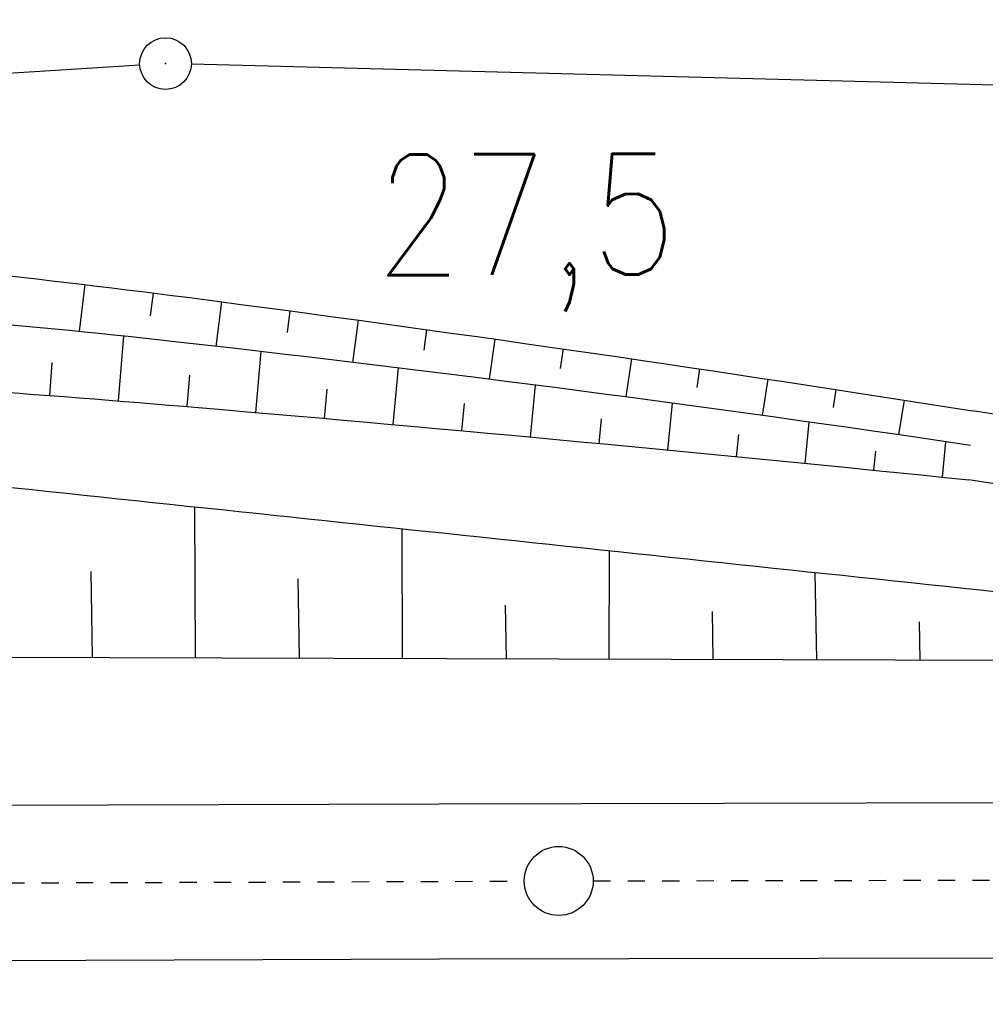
# Model space of a CAD drawing. Extents: x 0 to 1135, y 0 to 420.
# Tile 22 of 116: x 314 to 342, y 147 to 175. Entities that reach past the tile are written whole.
import ezdxf

# ---------------------------------------------------------------- set-up
doc = ezdxf.new("R2010")
doc.units = 0
doc.header["$LTSCALE"] = 2
doc.header["$MEASUREMENT"] = 0
doc.linetypes.add('ACAD_ISO05W100', pattern=[0.5, 0.25, -0.25])
doc.linetypes.add('AUSGEZOGEN', pattern=[0])
doc.layers.get('0').update_dxf_attribs({"color": 8, "linetype": 'AUSGEZOGEN'})
for name, color, linetype in [('Bahnachse', 7, 'CONTINUOUS'), ('BOESCHG', 8, 'AUSGEZOGEN'), ('Boeschungen', 15, 'CONTINUOUS'), ('FBRTOP', 8, 'AUSGEZOGEN'), ('Gleisachsen', 7, 'CONTINUOUS'), ('GRABEN', 8, 'AUSGEZOGEN'), ('GRENZL-BAB', 7, 'AUSGEZOGEN'), ('GRENZP-BAB', 7, 'AUSGEZOGEN'), ('MULDE', 8, 'AUSGEZOGEN')]:
    doc.layers.add(name, color=color, linetype=linetype)
doc.styles.add('ROMANS', font='romans.shx', dxfattribs={"width": 0.8})

# ---------------------------------------------------------------- blocks, each defined once
blk = doc.blocks.new('GST')
at = {"color": 0}
blk.add_circle((0, 0), 0.75, dxfattribs=at)
blk.add_point((0, 0), dxfattribs=at)

msp = doc.modelspace()

# ---------------------------------------------------------------- linework, layer by layer
at = {"layer": 'Bahnachse', "linetype": 'ACAD_ISO05W100'}
for points in [[(330.744, 150.284), (354.733, 150.331), (428.743, 150.794)], [(230.745, 149.939), (328.744, 150.278)]]:
    msp.add_lwpolyline(points, dxfattribs=at)
at = {"layer": 'Bahnachse', "linetype": 'Continuous'}
msp.add_circle((329.744, 150.282), 1, dxfattribs=at)
at = {"layer": 'BOESCHG'}
for p, q in [((315.842, 166.208), (316.005, 167.571)), ((317.907, 166.665), (317.991, 167.327)), ((319.804, 165.781), (319.974, 167.072)), ((321.872, 166.18), (321.957, 166.808)), ((323.771, 165.316), (323.939, 166.54)), ((325.837, 165.67), (325.92, 166.267)), ((316.975, 164.197), (317.126, 166.077)), ((327.736, 164.826), (327.901, 165.989)), ((320.961, 163.863), (321.113, 165.63)), ((329.799, 165.14), (329.88, 165.707)), ((314.981, 164.354), (315.054, 165.316)), ((331.698, 164.313), (331.86, 165.419)), ((324.945, 163.512), (325.092, 165.155)), ((333.758, 164.587), (333.838, 165.127)), ((318.968, 164.033), (319.045, 164.946)), ((335.657, 163.776), (335.816, 164.83)), ((322.953, 163.689), (323.028, 164.542)), ((328.929, 163.15), (329.068, 164.656)), ((337.714, 164.013), (337.793, 164.528)), ((339.612, 163.215), (339.77, 164.221)), ((326.937, 163.332), (327.009, 164.121)), ((332.911, 162.775), (333.041, 164.134)), ((330.92, 162.964), (330.988, 163.681)), ((336.892, 162.388), (337.011, 163.587)), ((334.902, 162.583), (334.964, 163.223)), ((340.872, 161.989), (340.977, 163.016)), ((338.883, 162.19), (338.938, 162.747))]:
    msp.add_line(p, q, dxfattribs=at)
at = {"layer": 'BOESCHG', "flags": 128}
for points in [[(264.598, 169.866, -0.013278), (274.481, 170.924, -0.037184), (278.035, 170.945, -0.003647), (285.451, 170.381, -0.001324), (305.855, 168.627, -0.010569), (319.837, 167.089, -0.006715), (341.745, 163.909)], [(259.703, 167.502, -0.002856), (267.588, 166.785, -0.004117), (273.049, 166.211, -0.00003), (278.26, 165.62, 0.000223), (278.952, 165.541, 0.000277), (286.439, 164.703, 0.000114), (304.631, 162.679, 0.001447), (310.465, 162.048, -0.000264), (342.472, 158.665, -0.003407), (346.514, 158.208, -0.001067), (359.406, 156.632)], [(273.049, 166.211, -0.004442), (278.058, 166.454, -0.021045), (279.117, 166.451, -0.002695), (283.062, 166.254, -0.000475), (305.429, 164.994, -0.006914), (319.297, 164.006, -0.004283), (341.64, 161.912)]]:
    msp.add_lwpolyline(points, format="xyb", dxfattribs=at)
at = {"layer": 'Boeschungen'}
msp.add_line((142.514, 157.264), (359.406, 156.632), dxfattribs=at)
at = {"layer": 'Boeschungen', "linetype": 'Continuous'}
for points in [[(319.211, 156.749), (319.193, 161.129)], [(325.208, 156.732), (325.205, 160.494)], [(331.204, 156.714), (331.214, 159.859)], [(316.224, 156.758), (316.184, 159.252)], [(322.225, 156.74), (322.188, 159.039)], [(337.228, 156.697), (337.187, 159.226)], [(328.226, 156.723), (328.201, 158.281)], [(334.227, 156.706), (334.205, 158.092)], [(340.228, 156.688), (340.211, 157.795)]]:
    msp.add_lwpolyline(points, dxfattribs=at)
at = {"layer": 'FBRTOP', "const_width": 0.5}
for points in [[(778.203, 222.125, 0.000004), (815.608, 224.799, -0.000002), (853.013, 227.472, -0.000001), (902.886, 231.036, 0.000001), (950, 234.403, 0.000002)], [(778.488, 218.136, 0.000004), (815.893, 220.809, -0.000002), (853.298, 223.482, -0.000001), (903.171, 227.046, 0.000001), (950, 230.392, 0.000002)], [(703.395, 216.78, -0.000001), (715.863, 217.671, 0.000009)], [(703.68, 212.79, -0.000001), (716.148, 213.681, 0.000009)]]:
    msp.add_lwpolyline(points, format="xyb", dxfattribs=at)
at = {"layer": 'Gleisachsen', "linetype": 'Continuous'}
for p, q in [((242.931, 152.232), (326.273, 152.52)), ((326.276, 152.52), (342.926, 152.556)), ((242.947, 147.732), (326.288, 148.02)), ((326.286, 148.02), (342.935, 148.056))]:
    msp.add_line(p, q, dxfattribs=at)
at = {"layer": 'GRABEN', "flags": 128}
msp.add_lwpolyline([(341.693, 162.91, 0.008652), (318.957, 165.877, 0.014501), (305.322, 167.018, 0.000453), (279.813, 168.385, 0.010386), (278.7, 168.42, 0.000339), (277.993, 168.428, 0.000043), (272.437, 168.481, 0.002035), (267.297, 168.51, 0.00139), (259.774, 168.499)], format="xyb", dxfattribs=at)
at = {"layer": 'GRENZL-BAB'}
for p, q in [((317.589, 173.933), (261.187, 170.42)), ((350.207, 173.146), (319.088, 173.96))]:
    msp.add_line(p, q, dxfattribs=at)
at = {"layer": 'MULDE'}
for points in [[(429.725, 165.423, 0.00892), (423.294, 165.192, 0.002851), (403.196, 163.994, 0.012076), (397.939, 163.523, -0.003922), (381.78, 161.809, -0.037574), (365.7, 161.444, -0.025076), (341.745, 163.909)], [(429.794, 163.424, 0.00892), (423.414, 163.194, 0.002833), (403.351, 162, 0.012098), (398.071, 161.527, -0.003927), (381.829, 159.804, -0.037573), (365.691, 159.437, -0.025066), (341.64, 161.912)]]:
    msp.add_lwpolyline(points, format="xyb", dxfattribs=at)

# ---------------------------------------------------------------- block references
at = {"layer": 'GRENZP-BAB'}
msp.add_blockref('GST', (318.338, 173.979), dxfattribs=at)

# ---------------------------------------------------------------- texts
at = {"layer": 'Bahnachse', "linetype": 'Continuous', "style": 'ROMANS', "oblique": 360, "width": 0.8334}
msp.add_text('27,5', height=3.5, rotation=0.1952, dxfattribs=at).set_placement((324.428, 167.839))

doc.saveas('drawing.dxf')
